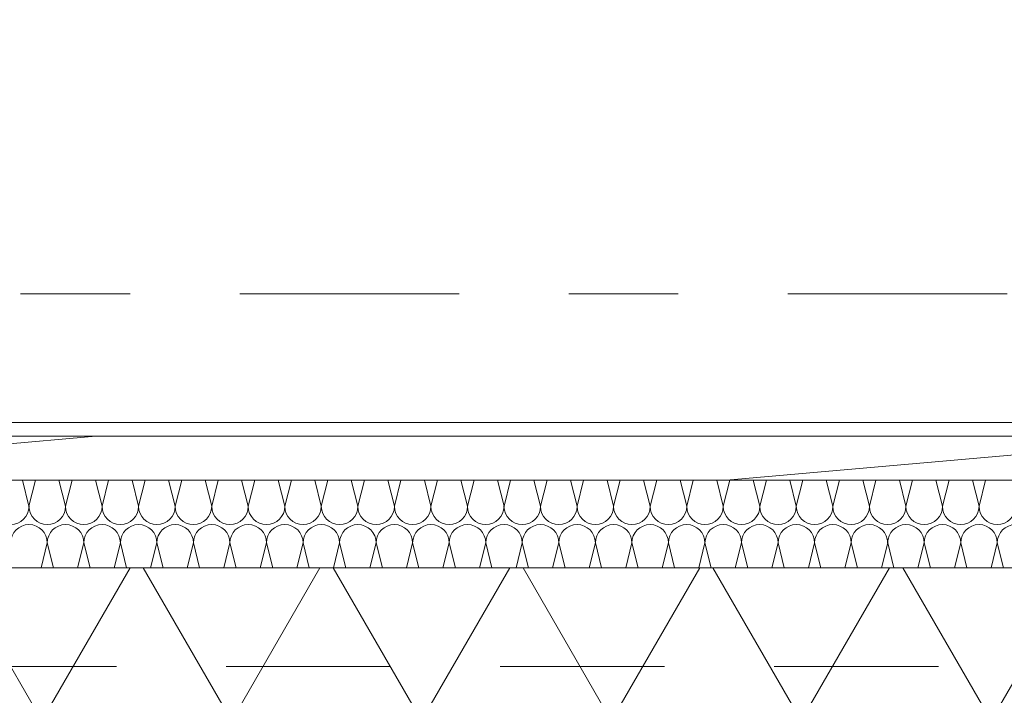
# Model space of a CAD drawing. Header units: metres. Extents: x -167 to 233, y -155 to 122.
# Tile 93 of 176: x 48.824 to 49.722, y 28.223 to 28.84. Entities that reach past the tile are written whole.
import ezdxf
from ezdxf.enums import TextEntityAlignment as Align

# ---------------------------------------------------------------- set-up
doc = ezdxf.new("R2010")
doc.units = ezdxf.units.M
doc.header["$MEASUREMENT"] = 0
doc.linetypes.add('Raster', pattern=[0.4, 0.2, -0.1, 0, -0.1])
doc.linetypes.add('Strichlinie eng', pattern=[0.23, 0.15, -0.08])
for name, color, linetype in [('10 Wand außen', 7, 'Continuous'), ('20 Decke', 7, 'Continuous'), ('50 Sanitäreinrichtung', 7, 'Continuous'), ('90 Achsraster', 7, 'Continuous'), ('94 Genehmigungsplanung Bemaßung', 7, 'Continuous')]:
    doc.layers.add(name, color=color, linetype=linetype)
doc.styles.add('ERSTELLTER_STIL_1', font='arial.ttf')
doc.styles.add('ERSTELLTER_STIL_2', font='arial.ttf')
doc.dimstyles.new('ERSTELLTER_STIL__2', dxfattribs={"dimtxt": 0.25, "dimasz": 0.19, "dimexe": 0.18, "dimexo": 0.1, "dimgap": 0, "dimtad": 1, "dimzin": 0, "dimdsep": 46, "dimtxsty": 'ERSTELLTER_STIL_1', "dimblk": 'ARROWHEAD_6', "dimblk1": 'ARROWHEAD_6', "dimblk2": 'ARROWHEAD_6', "dimcen": 0.09, "dimclrd": 7, "dimclre": 7, "dimclrt": 7, "dimazin": 0, "dimtfac": 1, "dimtdec": 4, "dimtmove": 0, "dimatfit": 3, "dimfxl": 1, "dimtolj": 1, "dimtzin": 0, "dimarcsym": 0})

# ---------------------------------------------------------------- blocks, each defined once
blk = doc.blocks.new('Rechteck Raster Kassetten Fassade - ACB_2')
at = {"layer": '50 Sanitäreinrichtung', "linetype": 'Continuous', "lineweight": 18}
h = blk.add_hatch(dxfattribs=at)
h.set_pattern_fill('Dämmung__weich_0001', color=8, style=0, pattern_type=2)
h.set_pattern_definition([(60, (0, 0), (-0.1299038, 0.075), []), (120, (0, 0), (0.1299038, 0.075), [])])
h.paths.add_polyline_path([(0, 0), (20.25, 0), (20.38, 0.13), (0, 0.13)])
at = {"layer": '50 Sanitäreinrichtung', "color": 251, "linetype": 'Strichlinie eng', "lineweight": 18, "true_color": 0x5f5f5f}
blk.add_line((20.34, 0.09), (0, 0.09), dxfattribs=at)
at = {"layer": '50 Sanitäreinrichtung', "color": 251, "linetype": 'Continuous', "lineweight": 18, "true_color": 0x5f5f5f}
blk.add_line((0, 0), (20.25, 0), dxfattribs=at)
blk = doc.blocks.new('*X35', base_point=(27236.13209, 33357.27905))
at = {"layer": '10 Wand außen', "color": 8, "linetype": 'Continuous', "lineweight": 18}
for p, q in [((48.83209, 28.39572), (48.8261, 28.41968)), ((48.83209, 28.39572), (48.83808, 28.41968)), ((48.86543, 28.39572), (48.85944, 28.41968)), ((48.86543, 28.39572), (48.87142, 28.41968)), ((48.89876, 28.39572), (48.89277, 28.41968)), ((48.89876, 28.39572), (48.90475, 28.41968)), ((48.93209, 28.39572), (48.9261, 28.41968)), ((48.93209, 28.39572), (48.93808, 28.41968)), ((48.96543, 28.39572), (48.95944, 28.41968)), ((48.96543, 28.39572), (48.97142, 28.41968)), ((48.99876, 28.39572), (48.99277, 28.41968)), ((48.99876, 28.39572), (49.00475, 28.41968)), ((49.03209, 28.39572), (49.0261, 28.41968)), ((49.03209, 28.39572), (49.03808, 28.41968)), ((49.06543, 28.39572), (49.05944, 28.41968)), ((49.06543, 28.39572), (49.07142, 28.41968)), ((49.09876, 28.39572), (49.09277, 28.41968)), ((49.09876, 28.39572), (49.10475, 28.41968)), ((49.13209, 28.39572), (49.1261, 28.41968)), ((49.13209, 28.39572), (49.13808, 28.41968)), ((49.16543, 28.39572), (49.15944, 28.41968)), ((49.16543, 28.39572), (49.17142, 28.41968)), ((49.19876, 28.39572), (49.19277, 28.41968)), ((49.19876, 28.39572), (49.20475, 28.41968)), ((49.23209, 28.39572), (49.2261, 28.41968)), ((49.23209, 28.39572), (49.23808, 28.41968)), ((49.26543, 28.39572), (49.25944, 28.41968)), ((49.26543, 28.39572), (49.27142, 28.41968)), ((49.29876, 28.39572), (49.29277, 28.41968)), ((49.29876, 28.39572), (49.30475, 28.41968)), ((49.33209, 28.39572), (49.3261, 28.41968)), ((49.33209, 28.39572), (49.33808, 28.41968)), ((49.36543, 28.39572), (49.35944, 28.41968)), ((49.36543, 28.39572), (49.37142, 28.41968)), ((49.39876, 28.39572), (49.39277, 28.41968)), ((49.39876, 28.39572), (49.40475, 28.41968)), ((49.43209, 28.39572), (49.4261, 28.41968)), ((49.43209, 28.39572), (49.43808, 28.41968)), ((49.46543, 28.39572), (49.45944, 28.41968)), ((49.46543, 28.39572), (49.47142, 28.41968)), ((49.49876, 28.39572), (49.49277, 28.41968)), ((49.49876, 28.39572), (49.50475, 28.41968)), ((49.53209, 28.39572), (49.5261, 28.41968)), ((49.53209, 28.39572), (49.53808, 28.41968)), ((49.56543, 28.39572), (49.55944, 28.41968)), ((49.56543, 28.39572), (49.57142, 28.41968)), ((49.59876, 28.39572), (49.59277, 28.41968)), ((49.59876, 28.39572), (49.60475, 28.41968)), ((49.63209, 28.39572), (49.6261, 28.41968)), ((49.63209, 28.39572), (49.63808, 28.41968)), ((49.66543, 28.39572), (49.65944, 28.41968)), ((49.66543, 28.39572), (49.67142, 28.41968)), ((49.69876, 28.39572), (49.69277, 28.41968)), ((49.69876, 28.39572), (49.70475, 28.41968)), ((48.84308, 28.33968), (48.84876, 28.36238)), ((48.85444, 28.33968), (48.84876, 28.36238)), ((48.87642, 28.33968), (48.88209, 28.36238)), ((48.88777, 28.33968), (48.88209, 28.36238)), ((48.90975, 28.33968), (48.91543, 28.36238)), ((48.9211, 28.33968), (48.91543, 28.36238)), ((48.94308, 28.33968), (48.94876, 28.36238)), ((48.95444, 28.33968), (48.94876, 28.36238)), ((48.97642, 28.33968), (48.98209, 28.36238)), ((48.98777, 28.33968), (48.98209, 28.36238)), ((49.00975, 28.33968), (49.01543, 28.36238)), ((49.0211, 28.33968), (49.01543, 28.36238)), ((49.04308, 28.33968), (49.04876, 28.36238)), ((49.05444, 28.33968), (49.04876, 28.36238)), ((49.07642, 28.33968), (49.08209, 28.36238)), ((49.08777, 28.33968), (49.08209, 28.36238)), ((49.10975, 28.33968), (49.11543, 28.36238)), ((49.1211, 28.33968), (49.11543, 28.36238)), ((49.14308, 28.33968), (49.14876, 28.36238)), ((49.15444, 28.33968), (49.14876, 28.36238)), ((49.17642, 28.33968), (49.18209, 28.36238)), ((49.18777, 28.33968), (49.18209, 28.36238)), ((49.20975, 28.33968), (49.21543, 28.36238)), ((49.2211, 28.33968), (49.21543, 28.36238)), ((49.24308, 28.33968), (49.24876, 28.36238)), ((49.25444, 28.33968), (49.24876, 28.36238)), ((49.27642, 28.33968), (49.28209, 28.36238)), ((49.28777, 28.33968), (49.28209, 28.36238)), ((49.30975, 28.33968), (49.31543, 28.36238)), ((49.3211, 28.33968), (49.31543, 28.36238)), ((49.34308, 28.33968), (49.34876, 28.36238)), ((49.35444, 28.33968), (49.34876, 28.36238)), ((49.37642, 28.33968), (49.38209, 28.36238)), ((49.38777, 28.33968), (49.38209, 28.36238)), ((49.40975, 28.33968), (49.41543, 28.36238)), ((49.4211, 28.33968), (49.41543, 28.36238)), ((49.44308, 28.33968), (49.44876, 28.36238)), ((49.45444, 28.33968), (49.44876, 28.36238)), ((49.47642, 28.33968), (49.48209, 28.36238)), ((49.48777, 28.33968), (49.48209, 28.36238)), ((49.50975, 28.33968), (49.51543, 28.36238)), ((49.5211, 28.33968), (49.51543, 28.36238)), ((49.54308, 28.33968), (49.54876, 28.36238)), ((49.55444, 28.33968), (49.54876, 28.36238)), ((49.57642, 28.33968), (49.58209, 28.36238)), ((49.58777, 28.33968), (49.58209, 28.36238)), ((49.60975, 28.33968), (49.61543, 28.36238)), ((49.6211, 28.33968), (49.61543, 28.36238)), ((49.64308, 28.33968), (49.64876, 28.36238)), ((49.65444, 28.33968), (49.64876, 28.36238)), ((49.67642, 28.33968), (49.68209, 28.36238)), ((49.68777, 28.33968), (49.68209, 28.36238)), ((49.70975, 28.33968), (49.71543, 28.36238)), ((49.7211, 28.33968), (49.71543, 28.36238))]:
    blk.add_line(p, q, dxfattribs=at)
for centre, start, end in [((48.81543, 28.39572), 270, 0), ((48.84876, 28.39572), 180, 270), ((48.84876, 28.39572), 270, 0), ((48.88209, 28.39572), 180, 270), ((48.88209, 28.39572), 270, 0), ((48.91543, 28.39572), 180, 270), ((48.91543, 28.39572), 270, 0), ((48.94876, 28.39572), 180, 270), ((48.94876, 28.39572), 270, 0), ((48.98209, 28.39572), 180, 270), ((48.98209, 28.39572), 270, 0), ((49.01543, 28.39572), 180, 270), ((49.01543, 28.39572), 270, 0), ((49.04876, 28.39572), 180, 270), ((49.04876, 28.39572), 270, 0), ((49.08209, 28.39572), 180, 270), ((49.08209, 28.39572), 270, 0), ((49.11543, 28.39572), 180, 270), ((49.11543, 28.39572), 270, 0), ((49.14876, 28.39572), 180, 270), ((49.14876, 28.39572), 270, 0), ((49.18209, 28.39572), 180, 270), ((49.18209, 28.39572), 270, 0), ((49.21543, 28.39572), 180, 270), ((49.21543, 28.39572), 270, 0), ((49.24876, 28.39572), 180, 270), ((49.24876, 28.39572), 270, 0), ((49.28209, 28.39572), 180, 270), ((49.28209, 28.39572), 270, 0), ((49.31543, 28.39572), 180, 270), ((49.31543, 28.39572), 270, 0), ((49.34876, 28.39572), 180, 270), ((49.34876, 28.39572), 270, 0), ((49.38209, 28.39572), 180, 270), ((49.38209, 28.39572), 270, 0), ((49.41543, 28.39572), 180, 270), ((49.41543, 28.39572), 270, 0), ((49.44876, 28.39572), 180, 270), ((49.44876, 28.39572), 270, 0), ((49.48209, 28.39572), 180, 270), ((49.48209, 28.39572), 270, 0), ((49.51543, 28.39572), 180, 270), ((49.51543, 28.39572), 270, 0), ((49.54876, 28.39572), 180, 270), ((49.54876, 28.39572), 270, 0), ((49.58209, 28.39572), 180, 270), ((49.58209, 28.39572), 270, 0), ((49.61543, 28.39572), 180, 270), ((49.61543, 28.39572), 270, 0), ((49.64876, 28.39572), 180, 270), ((49.64876, 28.39572), 270, 0), ((49.68209, 28.39572), 180, 270), ((49.68209, 28.39572), 270, 0), ((49.71543, 28.39572), 180, 270), ((49.71543, 28.39572), 270, 0), ((48.83209, 28.36238), 90, 180), ((48.83209, 28.36238), 0, 90), ((48.86543, 28.36238), 90, 180), ((48.86543, 28.36238), 0, 90), ((48.89876, 28.36238), 90, 180), ((48.89876, 28.36238), 0, 90), ((48.93209, 28.36238), 90, 180), ((48.93209, 28.36238), 0, 90), ((48.96543, 28.36238), 90, 180), ((48.96543, 28.36238), 0, 90), ((48.99876, 28.36238), 90, 180), ((48.99876, 28.36238), 0, 90), ((49.03209, 28.36238), 90, 180), ((49.03209, 28.36238), 0, 90), ((49.06543, 28.36238), 90, 180), ((49.06543, 28.36238), 0, 90), ((49.09876, 28.36238), 90, 180), ((49.09876, 28.36238), 0, 90), ((49.13209, 28.36238), 90, 180), ((49.13209, 28.36238), 0, 90), ((49.16543, 28.36238), 90, 180), ((49.16543, 28.36238), 0, 90), ((49.19876, 28.36238), 90, 180), ((49.19876, 28.36238), 0, 90), ((49.23209, 28.36238), 90, 180), ((49.23209, 28.36238), 0, 90), ((49.26543, 28.36238), 90, 180), ((49.26543, 28.36238), 0, 90), ((49.29876, 28.36238), 90, 180), ((49.29876, 28.36238), 0, 90), ((49.33209, 28.36238), 90, 180), ((49.33209, 28.36238), 0, 90), ((49.36543, 28.36238), 90, 180), ((49.36543, 28.36238), 0, 90), ((49.39876, 28.36238), 90, 180), ((49.39876, 28.36238), 0, 90), ((49.43209, 28.36238), 90, 180), ((49.43209, 28.36238), 0, 90), ((49.46543, 28.36238), 90, 180), ((49.46543, 28.36238), 0, 90), ((49.49876, 28.36238), 90, 180), ((49.49876, 28.36238), 0, 90), ((49.53209, 28.36238), 90, 180), ((49.53209, 28.36238), 0, 90), ((49.56543, 28.36238), 90, 180), ((49.56543, 28.36238), 0, 90), ((49.59876, 28.36238), 90, 180), ((49.59876, 28.36238), 0, 90), ((49.63209, 28.36238), 90, 180), ((49.63209, 28.36238), 0, 90), ((49.66543, 28.36238), 90, 180), ((49.66543, 28.36238), 0, 90), ((49.69876, 28.36238), 90, 180), ((49.69876, 28.36238), 0, 90), ((49.73209, 28.36238), 90, 180)]:
    blk.add_arc(centre, 0.01667, start, end, dxfattribs=at)
blk = doc.blocks.new('Standard-Rastermarker_139')
at = {"layer": '90 Achsraster', "color": 14, "linetype": 'Raster', "lineweight": 18, "true_color": 0xa80000}
blk.add_line((1, 0), (45.44268, 0), dxfattribs=at)
at = {"layer": '90 Achsraster', "color": 14, "lineweight": 18, "true_color": 0xa80000, "style": 'ERSTELLTER_STIL_2'}
for tag, p in [('AC_MarkerText_1_0', (-0.35, 0.15)), ('AC_MarkerText_1_1', (46.79268, 0.15))]:
    blk.add_attdef(tag, text='', height=0.3, dxfattribs=at).set_placement(p, align=Align.TOP_CENTER)
blk = doc.blocks.new('*D245', base_point=(27236.13209, 33357.27905))
at = {"layer": '94 Genehmigungsplanung Bemaßung', "color": 7, "linetype": 'Continuous', "lineweight": 13}
for p, q in [((62.25249, 28.68968), (62.45249, 28.48968)), ((62.53999, 28.58968), (62.16499, 28.58968)), ((62.35249, 28.17968), (62.35249, 28.58968)), ((62.25249, 28.27968), (62.45249, 28.07968)), ((62.53999, 28.17968), (62.16499, 28.17968)), ((62.35249, 28.02968), (62.35249, 28.17968))]:
    blk.add_line(p, q, dxfattribs=at)
at = {"layer": '94 Genehmigungsplanung Bemaßung', "color": 7, "lineweight": 13, "insert": (62.30249, 27.69831), "char_height": 0.25, "attachment_point": 7, "rotation": 90, "style": 'ERSTELLTER_STIL_1'}
blk.add_mtext('\\A1;{\\pql;\\fArial|b0|i0|c0|p0;\\W1.000000;41}', dxfattribs=at)
blk = doc.blocks.new('ARROWHEAD_6')
at = {"color": 0, "linetype": 'Continuous', "lineweight": 0}
for p, q in [((-0.5, -0.5), (0.5, 0.5)), ((0, 0), (-1, 0))]:
    blk.add_line(p, q, dxfattribs=at)

msp = doc.modelspace()

# ---------------------------------------------------------------- hatches: boundary and pattern name
at = {"layer": '10 Wand außen', "linetype": 'Continuous', "lineweight": 13, "true_color": 0x000100}
h = msp.add_hatch(dxfattribs=at)
h.set_pattern_fill('Gipskarton_0001', color=98, style=0, pattern_type=2)
h.set_pattern_definition([(0, (27236.132094, 33357.27905), (0, 0.075), [0, -0.075])])
h.paths.add_polyline_path([(52.50249, 28.47218), (48.00249, 28.47218), (48.00249, 28.45968), (52.50249, 28.45968)])
h = msp.add_hatch(dxfattribs=at)
h.set_pattern_fill('Holz__Vollholz__Längshol_AA', color=98, style=0, pattern_type=2)
h.set_pattern_definition([(5, (27236.13209, 33357.27905), (-0.00784401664, 0.08965752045), [])])
h.paths.add_polyline_path([(52.50249, 28.45968), (48.00249, 28.45968), (48.00249, 28.41968), (52.50249, 28.41968)])

# ---------------------------------------------------------------- linework, layer by layer
at = {"layer": '10 Wand außen', "color": 7, "linetype": 'Continuous', "lineweight": 18}
for p, q in [((52.50249, 28.45968), (48.00249, 28.45968)), ((52.50249, 28.41968), (48.00249, 28.41968))]:
    msp.add_line(p, q, dxfattribs=at)
at = {"layer": '10 Wand außen', "color": 7, "linetype": 'Continuous', "lineweight": 18, "flags": 128}
for points in [[(52.50249, 28.47218), (48.00249, 28.47218)], [(48.00249, 28.33968), (52.50249, 28.33968)]]:
    msp.add_lwpolyline(points, dxfattribs=at)
at = {"layer": '20 Decke', "color": 7, "linetype": 'Continuous', "lineweight": 13, "flags": 128}
msp.add_lwpolyline([(38.10109, 43.83968), (38.10109, 28.33968), (38.24109, 28.33968), (42.50109, 28.33968), (42.50109, 28.83968), (43.00109, 28.83968), (43.00109, 28.33968), (47.50109, 28.33968), (47.50109, 28.83968), (48.00109, 28.83968), (48.00109, 28.47218), (52.50249, 28.47218), (52.50249, 28.83968), (53.00249, 28.83968), (53.00249, 28.33968), (57.50249, 28.33968), (57.50249, 28.83968), (58.00249, 28.83968), (58.00249, 43.83968), (47.50109, 43.83968), (43.00109, 43.83968), (43.00109, 43.33968), (42.50109, 43.33968), (42.50109, 43.83968)], close=True, dxfattribs=at)

# ---------------------------------------------------------------- block references
at = {"layer": '10 Wand außen', "color": 7, "lineweight": 35}
msp.add_blockref('*X35', (27236.13209, 33357.27905), dxfattribs=at)
at = {"layer": '50 Sanitäreinrichtung', "color": 251, "linetype": 'Continuous', "lineweight": 18, "true_color": 0x5f5f5f, "xscale": -1, "rotation": 180}
msp.add_blockref('Rechteck Raster Kassetten Fassade - ACB_2', (37.82184, 28.33968), dxfattribs=at)
at = {"layer": '90 Achsraster', "color": 7, "linetype": 'Continuous', "lineweight": 18}
msp.add_blockref('Standard-Rastermarker_139', (13.52445, 28.58968), dxfattribs=at)

# ---------------------------------------------------------------- dimensions: what is measured, and where the dimension line sits
at = {"layer": '94 Genehmigungsplanung Bemaßung', "color": 7, "linetype": 'Continuous', "lineweight": 13}
dim = msp.add_linear_dim(base=(62.35249, 28.58968), p1=(47.95679, 28.17968), p2=(59.96713, 28.58968), angle=90, dimstyle='ERSTELLTER_STIL__2', dxfattribs=at)
dim.commit()
dim.dimension.update_dxf_attribs({"geometry": '*D245', "text_midpoint": (62.17749, 27.88857), "dimtype": 160, "text_rotation": 90})

doc.saveas('drawing.dxf')
